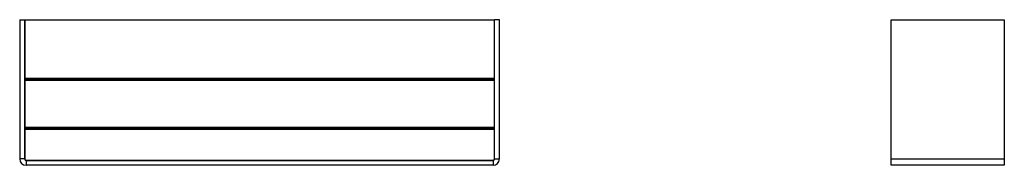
# Model space of a CAD drawing. Header units: millimetres. Extents: x 85 to 694, y 215 to 305.
import ezdxf

# ---------------------------------------------------------------- set-up
doc = ezdxf.new("R2010")
doc.units = ezdxf.units.MM
doc.header["$LTSCALE"] = 2

msp = doc.modelspace()

# ---------------------------------------------------------------- linework, layer by layer
at = {"color": 7, "linetype": 'Continuous', "lineweight": 25}
for p, q in [((85.12, 305.2), (88.12, 305.2)), ((85.12, 305.2), (85.12, 219.2)), ((88.12, 305.2), (88.12, 219.2)), ((88.37, 305.2), (378.37, 305.2)), ((88.37, 304.96), (88.37, 305.2)), ((378.37, 304.96), (88.37, 304.96)), ((88.37, 304.96), (88.37, 269.02)), ((94.87, 305.2), (94.81, 305.2)), ((94.87, 305.2), (371.87, 305.2)), ((94.87, 305.2), (94.87, 305.2)), ((371.93, 305.2), (371.87, 305.2)), ((371.87, 305.2), (371.87, 305.2)), ((378.37, 305.2), (378.37, 304.96)), ((378.37, 304.96), (378.37, 269.02)), ((381.62, 305.2), (378.62, 305.2)), ((378.62, 219.2), (378.62, 305.2)), ((381.62, 219.2), (381.62, 305.2)), ((623.57, 305.2), (693.57, 305.2)), ((623.57, 219.2), (623.57, 305.2)), ((626.57, 305.2), (626.57, 305.2)), ((626.57, 305.2), (691.37, 305.2)), ((691.37, 305.2), (691.37, 305.2)), ((693.57, 305.2), (693.57, 219.2)), ((88.37, 269.02), (378.37, 269.02)), ((378.37, 268.04), (88.37, 268.04)), ((88.37, 267.54), (88.37, 268.04)), ((378.37, 267.54), (378.37, 268.04)), ((378.37, 267.54), (88.37, 267.54)), ((88.37, 267.54), (88.37, 238.52)), ((378.37, 267.54), (378.37, 238.52)), ((378.37, 238.52), (88.37, 238.52)), ((88.37, 238.52), (88.37, 238.18)), ((88.37, 238.18), (378.37, 238.18)), ((378.37, 237.32), (88.37, 237.32)), ((88.37, 237.32), (88.37, 218.53)), ((378.37, 238.52), (378.37, 238.18)), ((378.37, 237.32), (378.37, 218.53)), ((88.12, 219.2), (85.12, 219.2)), ((378.62, 219.2), (381.62, 219.2)), ((623.57, 219.2), (693.57, 219.2)), ((623.57, 215.2), (623.57, 219.2)), ((693.57, 219.2), (693.57, 215.2)), ((88.53, 218.39), (378.22, 218.39)), ((88.86, 218.23), (377.88, 218.23)), ((89.12, 218.2), (89.12, 215.2)), ((377.62, 218.2), (89.12, 218.2)), ((377.62, 215.2), (89.12, 215.2)), ((122.64, 218.2), (122.64, 218.23)), ((136.44, 218.2), (136.44, 218.23)), ((331, 218.2), (331, 218.23)), ((344.8, 218.2), (344.8, 218.23)), ((377.62, 218.2), (377.62, 215.2)), ((693.57, 215.2), (623.57, 215.2))]:
    msp.add_line(p, q, dxfattribs=at)
for centre, radius, start, end in [((89.12, 219.2), 4, 180, 270), ((89.12, 219.2), 1, 180, 270), ((377.62, 219.2), 1, 270, 0), ((377.62, 219.2), 4, 270, 0)]:
    msp.add_arc(centre, radius, start, end, dxfattribs=at)
for points, knots in [([(88.37, 268.18), (88.37, 268.3), (88.37, 268.54), (88.37, 268.86), (88.37, 269.02)], [0, 0, 0, 0, 0.472464, 1, 1, 1, 1]), ([(378.37, 269.02), (378.37, 268.86), (378.37, 268.55), (378.37, 268.3), (378.37, 268.18)], [0, 0, 0, 0, 0.513294, 1, 1, 1, 1]), ([(88.37, 267.35), (88.37, 267.34), (88.37, 267.33), (88.37, 267.39), (88.37, 267.42)], [0, 0, 0, 0, 0.36106, 1, 1, 1, 1]), ([(378.37, 267.42), (378.37, 267.39), (378.37, 267.33), (378.37, 267.34), (378.37, 267.35)], [0, 0, 0, 0, 0.6281669, 1, 1, 1, 1]), ([(88.37, 237.32), (88.37, 237.48), (88.37, 237.74), (88.37, 237.99), (88.37, 238.07)], [0, 0, 0, 0, 0.64516, 1, 1, 1, 1]), ([(378.37, 238.07), (378.37, 237.99), (378.37, 237.74), (378.37, 237.48), (378.37, 237.32)], [0, 0, 0, 0, 0.352334, 1, 1, 1, 1])]:
    msp.add_open_spline(points, degree=3, knots=knots, dxfattribs=at)

doc.saveas('drawing.dxf')
